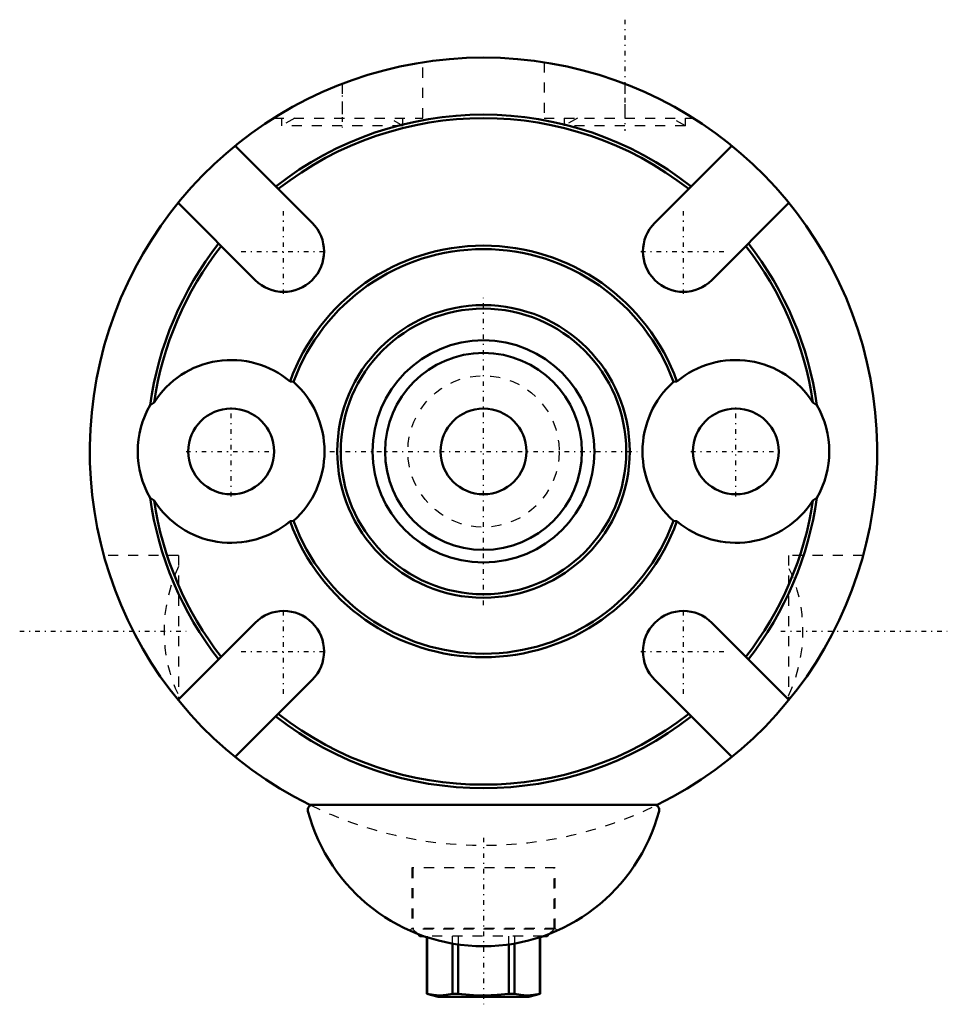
# Model space of a CAD drawing. Header units: millimetres. Extents: x -46 to 46, y -54.8 to 42.8.
import ezdxf

# ---------------------------------------------------------------- set-up
doc = ezdxf.new("R2010")
doc.units = ezdxf.units.MM
doc.linetypes.add('Center', pattern=[1.5, 0.45, -0.5, 0.05, -0.5])
doc.linetypes.add('Dashed', pattern=[2, 1, -1])
for name, color, linetype, lineweight in [('AM_0', 7, 'Continuous', 50), ('AM_7', 7, 'Center', 25), ('AM_9', 6, 'Dashed', 25)]:
    doc.layers.add(name, color=color, linetype=linetype, lineweight=lineweight)

msp = doc.modelspace()

# ---------------------------------------------------------------- linework, layer by layer
at = {"layer": 'AM_0'}
for p, q in [((-16.971, 22.627), (-24.603, 30.26)), ((24.603, 30.26), (16.971, 22.627)), ((-30.26, 24.603), (-22.627, 16.971)), ((22.627, 16.971), (30.26, 24.603)), ((-19.169, 6.921), (-18.816, 6.879)), ((18.816, 6.879), (19.169, 6.921)), ((-33.028, 4.594), (-32.642, 4.848)), ((32.642, 4.848), (33.028, 4.594)), ((-32.642, -4.848), (-33.028, -4.594)), ((33.028, -4.594), (32.642, -4.848)), ((-18.816, -6.879), (-19.169, -6.921)), ((19.169, -6.921), (18.816, -6.879)), ((-22.627, -16.971), (-30.26, -24.603)), ((30.26, -24.603), (22.627, -16.971)), ((-24.603, -30.26), (-16.971, -22.627)), ((16.971, -22.627), (24.603, -30.26)), ((-17.205, -35), (17.205, -35)), ((-6.512, -47.781), (-6.293, -48)), ((-5.916, -48), (-6.293, -48)), ((-5.6, -48.107), (-5.6, -53.705)), ((-5.591, -48.11), (-5.591, -53.705)), ((-3.069, -53.705), (-3.069, -48.736)), ((3.069, -48.736), (3.069, -53.705)), ((5.591, -53.705), (5.591, -48.11)), ((5.6, -53.705), (5.6, -48.107)), ((6.293, -48), (5.916, -48)), ((6.293, -48), (6.512, -47.781)), ((-2.522, -48.822), (-2.522, -53.705)), ((2.522, -53.705), (2.522, -48.822)), ((-5.591, -53.705), (-5.6, -53.705)), ((-5.6, -53.705), (-4.5, -54)), ((4.5, -54), (-4.5, -54)), ((-2.522, -53.705), (-3.069, -53.705)), ((3.069, -53.705), (2.522, -53.705)), ((4.5, -54), (5.6, -53.705)), ((5.6, -53.705), (5.591, -53.705))]:
    msp.add_line(p, q, dxfattribs=at)
for points in [[(-5.591, -53.705), (-4.968, -53.823), (-4.34, -53.866), (-3.705, -53.825), (-3.069, -53.705)], [(-2.522, -53.705), (-2.154, -53.747), (-0.996, -53.84), (0.169, -53.865), (1.346, -53.818), (2.522, -53.705)], [(3.069, -53.705), (3.693, -53.823), (4.32, -53.866), (4.956, -53.825), (5.591, -53.705)]]:
    msp.add_lwpolyline(points, dxfattribs=at)
for centre, radius in [((0, 0), 14.486), ((0, 0), 14.14), ((0, 0), 11), ((0, 0), 9.75), ((-25, 0), 4.25), ((0, 0), 4.25), ((25, 0), 4.25)]:
    msp.add_circle(centre, radius, dxfattribs=at)
for centre, radius, start, end in [((0, 0), 39, 296.17695, 243.82305), ((0, 0), 33.346, 51.88939, 128.11061), ((0, 0), 33, 51.96206, 128.03794), ((-19.799, 19.799), 4, 225, 45), ((19.799, 19.799), 4, 135, 315), ((0, 0), 33.346, 141.88939, 172.08098), ((0, 0), 33.346, 7.91902, 38.11061), ((0, 0), 33, 141.96206, 171.55215), ((0, 0), 20.38, 19.85232, 160.14768), ((0, 0), 20.034, 20.08156, 159.91844), ((0, 0), 33, 8.44785, 38.03794), ((-25, 0), 9.05, 49.88474, 147.60924), ((25, 0), 9.05, 32.39076, 130.11526), ((-25, 0), 9.25, 311.95748, 48.04252), ((25, 0), 9.25, 131.95748, 228.04252), ((-25, 0), 9.25, 150.21971, 209.78029), ((25, 0), 9.25, 330.21971, 29.78029), ((0, 0), 33.346, 187.91902, 218.11061), ((0, 0), 33, 188.44785, 218.03794), ((-25, 0), 9.05, 212.39076, 310.11526), ((25, 0), 9.05, 229.88474, 327.60924), ((0, 0), 33, 321.96206, 351.55215), ((0, 0), 33.346, 321.88939, 352.08098), ((0, 0), 20.38, 199.85232, 340.14768), ((0, 0), 20.034, 200.08156, 339.91844), ((-19.799, -19.799), 4, 315, 135), ((19.799, -19.799), 4, 45, 225), ((0, 0), 33.346, 231.88939, 308.11061), ((0, 0), 33, 231.96206, 308.03794), ((-16.912, -35.5), 0.5, 90, 194.9006), ((16.912, -35.5), 0.5, 345.0994, 90), ((0, -31), 18, 194.9006, 345.0994)]:
    msp.add_arc(centre, radius, start, end, dxfattribs=at)
at = {"layer": 'AM_7'}
for p, q in [((14, 42.75), (14, 31.75)), ((-14, 36.188), (-14, 32.062)), ((-19.799, 15.599), (-19.799, 23.999)), ((19.799, 15.599), (19.799, 23.999)), ((-23.999, 19.799), (-15.599, 19.799)), ((15.599, 19.799), (23.999, 19.799)), ((0, -15.211), (0, 15.211)), ((-25, -4.462), (-25, 4.463)), ((25, -4.462), (25, 4.463)), ((-29.462, 0), (-20.538, 0)), ((-15.211, 0), (15.211, 0)), ((20.538, 0), (29.462, 0)), ((-19.799, -23.999), (-19.799, -15.599)), ((19.799, -23.999), (19.799, -15.599)), ((-45.95, -17.8), (-29.45, -17.8)), ((29.45, -17.8), (45.95, -17.8)), ((-23.999, -19.799), (-15.599, -19.799)), ((15.599, -19.799), (23.999, -19.799)), ((0, -38.25), (0, -54.75))]:
    msp.add_line(p, q, dxfattribs=at)
at = {"layer": 'AM_9'}
for p, q in [((-6, 33), (-6, 38.532)), ((6, 38.532), (6, 33)), ((-14, 36.401), (-14, 33)), ((14, 36.401), (14, 33)), ((-20.785, 33), (-6, 33)), ((-18.701, 33), (-20, 32.25)), ((-20, 33), (-20, 32.25)), ((-8, 32.25), (-20, 32.25)), ((-8, 32.25), (-9.299, 33)), ((-8, 32.25), (-8, 33)), ((6, 33), (20.785, 33)), ((9.299, 33), (8, 32.25)), ((8, 33), (8, 32.25)), ((20, 32.25), (8, 32.25)), ((20, 32.25), (18.701, 33)), ((20, 32.25), (20, 33)), ((-30.2, -10.3), (-37.609, -10.3)), ((-30.2, -10.3), (-30.2, -24.677)), ((37.609, -10.3), (30.2, -10.3)), ((30.2, -10.3), (30.2, -24.677)), ((7.1, -41.25), (-7.1, -41.25)), ((-7.1, -41.25), (-7.1, -47.25)), ((-7, -41.25), (-7, -47.293)), ((7, -47.293), (7, -41.25)), ((7.1, -47.25), (7.1, -41.25)), ((-7.1, -47.25), (-7.301, -47.451)), ((7.1, -47.25), (-7.1, -47.25)), ((7, -47.293), (-7, -47.293)), ((-7, -47.293), (-6.512, -47.781)), ((6.512, -47.781), (7, -47.293)), ((7.3, -47.45), (7.1, -47.25)), ((5.916, -48), (-5.916, -48)), ((-5.6, -48), (-5.6, -48.107)), ((-5.591, -48), (-5.591, -48.11)), ((-3.069, -48.736), (-3.069, -48)), ((-2.522, -48), (-2.522, -48.822)), ((2.522, -48.822), (2.522, -48)), ((3.069, -48), (3.069, -48.736)), ((5.591, -48.11), (5.591, -48)), ((5.6, -48.107), (5.6, -48))]:
    msp.add_line(p, q, dxfattribs=at)
msp.add_circle((0, 0), 7.5, dxfattribs=at)
for centre, radius, start, end in [((-16.8, -17.8), 14.85, 154.46962, 205.53038), ((16.8, -17.8), 14.85, 334.46962, 25.53038), ((0, 0), 39, 243.96857, 296.03143)]:
    msp.add_arc(centre, radius, start, end, dxfattribs=at)

doc.saveas('drawing.dxf')
